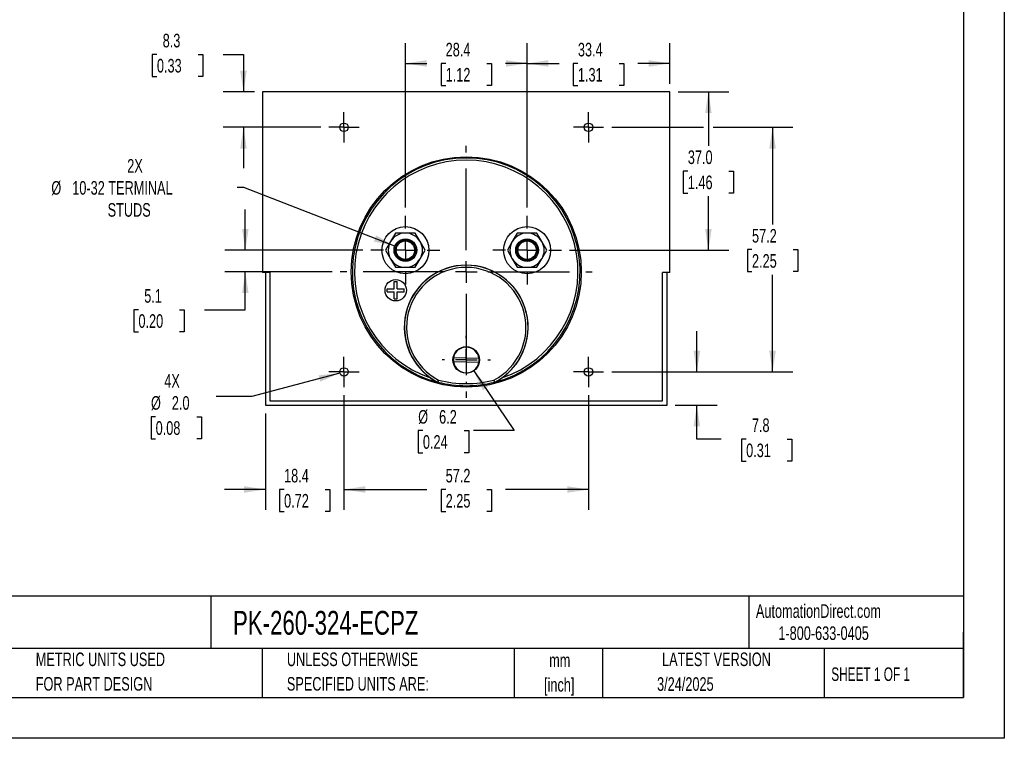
# Model space of a CAD drawing. Header units: millimetres. Extents: x 0 to 419, y 0 to 324.
# Tile 2 of 3: x 189 to 419, y 0 to 168. Entities that reach past the tile are written whole.
import ezdxf

# ---------------------------------------------------------------- set-up
doc = ezdxf.new("R2010")
doc.units = ezdxf.units.MM
doc.header["$LTSCALE"] = 1.5
doc.linetypes.add('CENTERX2', pattern=[20.32, 12.7, -2.54, 2.54, -2.54])
doc.layers.add('CENTER', color=40, linetype='CENTERX2')
doc.layers.add('DIMENSIONS', color=140, linetype='Continuous', lineweight=25)
doc.layers.add('TEXT', color=140, linetype='Continuous', lineweight=25)
doc.styles.add('SLDTEXTSTYLE0', font='TXT', dxfattribs={"width": 0.7})
doc.styles.add('SLDTEXTSTYLE1', font='TXT', dxfattribs={"width": 0.65})
doc.dimstyles.new('SLDDIMSTYLE0', dxfattribs={"dimtxt": 3.237012, "dimasz": 4.953, "dimexe": 0, "dimexo": 0.0625, "dimgap": 0.809253, "dimtad": 0, "dimtih": 1, "dimtoh": 1, "dimrnd": 1e-09, "dimzin": 12, "dimdsep": 46, "dimtxsty": 'SLDTEXTSTYLE0', "dimsah": 1, "dimcen": 0.09, "dimadec": 0, "dimazin": 3, "dimtfac": 1, "dimtofl": 0, "dimtmove": 0, "dimatfit": 3, "dimfxl": 0, "dimfrac": 2, "dimtolj": 1, "dimtzin": 12, "dimarcsym": 0})
doc.dimstyles.new('SLDDIMSTYLE1', dxfattribs={"dimtxt": 3.237012, "dimasz": 4.953, "dimexe": 0, "dimexo": 0.0625, "dimgap": 0.809253, "dimtad": 0, "dimtih": 1, "dimtoh": 1, "dimrnd": 1e-09, "dimzin": 12, "dimdsep": 46, "dimtxsty": 'SLDTEXTSTYLE0', "dimsah": 1, "dimcen": 0.09, "dimadec": 0, "dimazin": 3, "dimtfac": 1, "dimtmove": 0, "dimatfit": 0, "dimfxl": 0, "dimfrac": 2, "dimtolj": 1, "dimtzin": 12, "dimarcsym": 0})
doc.dimstyles.new('SLDDIMSTYLE2', dxfattribs={"dimtxt": 3.237012, "dimasz": 4.953, "dimexe": 0, "dimexo": 0.0625, "dimgap": 0.809253, "dimtad": 0, "dimtih": 1, "dimtoh": 1, "dimrnd": 1e-09, "dimzin": 12, "dimdsep": 46, "dimtxsty": 'SLDTEXTSTYLE0', "dimsah": 1, "dimcen": 0, "dimadec": 0, "dimazin": 3, "dimtfac": 1, "dimtofl": 0, "dimtmove": 0, "dimatfit": 3, "dimfxl": 0, "dimfrac": 2, "dimtolj": 1, "dimtzin": 12, "dimarcsym": 0})
doc.dimstyles.new('SLDDIMSTYLE3', dxfattribs={"dimtxt": 3.237012, "dimasz": 4.953, "dimexe": 0, "dimexo": 0.0625, "dimgap": 0.809253, "dimtad": 0, "dimtih": 1, "dimtoh": 1, "dimrnd": 1e-09, "dimzin": 4, "dimdsep": 46, "dimtxsty": 'SLDTEXTSTYLE0', "dimsah": 1, "dimcen": 0.09, "dimadec": 0, "dimazin": 1, "dimtfac": 1, "dimtofl": 0, "dimtmove": 0, "dimatfit": 3, "dimfxl": 0, "dimfrac": 2, "dimtolj": 1, "dimtzin": 12, "dimarcsym": 0})
doc.dimstyles.new('SLDDIMSTYLE5', dxfattribs={"dimtxt": 3.237012, "dimasz": 4.953, "dimexe": 0, "dimexo": 0.0625, "dimgap": 0.809253, "dimtad": 0, "dimtih": 1, "dimtoh": 1, "dimrnd": 1e-09, "dimzin": 12, "dimdsep": 46, "dimtxsty": 'SLDTEXTSTYLE0', "dimsah": 1, "dimcen": 0, "dimadec": 0, "dimazin": 3, "dimtfac": 1, "dimtofl": 0, "dimtmove": 0, "dimatfit": 3, "dimfxl": 0, "dimfrac": 2, "dimtolj": 1, "dimtzin": 12, "dimarcsym": 0})
doc.dimstyles.new('SLDDIMSTYLE6', dxfattribs={"dimtxt": 3.237012, "dimasz": 4.953, "dimexe": 0, "dimexo": 0.0625, "dimgap": 0.809253, "dimtad": 0, "dimtih": 1, "dimtoh": 1, "dimrnd": 1e-09, "dimzin": 4, "dimdsep": 46, "dimtxsty": 'SLDTEXTSTYLE0', "dimsah": 1, "dimcen": 0, "dimadec": 0, "dimazin": 1, "dimtfac": 1, "dimtofl": 0, "dimtmove": 0, "dimatfit": 3, "dimfxl": 0, "dimfrac": 2, "dimtolj": 1, "dimtzin": 12, "dimarcsym": 0})

# ---------------------------------------------------------------- blocks, each defined once
blk = doc.blocks.new('SW_NOTE_0')
at = {"layer": 'TEXT', "color": 0, "linetype": 'CENTERX2', "lineweight": 18, "char_height": 2.775, "attachment_point": 1, "style": 'SLDTEXTSTYLE0'}
for s, insert in [('SIFAM TINSLEY CONTENDER PANEL METER, 3.5IN ANALOG DIAL DISPLAY, 0-150A DC, VOLTAGE INPUT, SHUNT', (0, 3.58)), ('RATED, MOVING COIL, ROUND 4-HOLE MOUNT', (0, -1.45))]:
    blk.add_mtext(s, dxfattribs=dict(at, insert=insert))
blk = doc.blocks.new('SW_NOTE_0_1')
at = {"layer": 'TEXT', "color": 0, "linetype": 'CENTERX2', "lineweight": 18, "char_height": 3.175, "attachment_point": 2, "style": 'SLDTEXTSTYLE0'}
for s, insert in [('mm', (4.27, 4.09)), ('[inch]', (4.14, -1.64))]:
    blk.add_mtext(s, dxfattribs=dict(at, insert=insert))
blk = doc.blocks.new('SW_NOTE_0_2')
at = {"layer": 'TEXT', "color": 0, "linetype": 'CENTERX2', "lineweight": 18, "char_height": 3.175, "attachment_point": 1, "style": 'SLDTEXTSTYLE0'}
for s, insert in [('UNLESS OTHERWISE', (0, 4.09)), ('SPECIFIED UNITS ARE:', (0, -1.64))]:
    blk.add_mtext(s, dxfattribs=dict(at, insert=insert))
blk = doc.blocks.new('SW_NOTE_0_6')
at = {"layer": 'TEXT', "color": 0, "linetype": 'CENTERX2', "lineweight": 18, "char_height": 3.175, "attachment_point": 1, "style": 'SLDTEXTSTYLE0'}
for s, insert in [('METRIC UNITS USED', (0, 4.09)), ('FOR PART DESIGN', (0, -1.64))]:
    blk.add_mtext(s, dxfattribs=dict(at, insert=insert))
blk = doc.blocks.new('_D_14')
at = {"layer": 'DIMENSIONS'}
for p, q in [((264.76, 80.14), (264.76, 53.37)), ((246.38, 75.9), (246.38, 53.37)), ((246.38, 58.13), (236.86, 58.13)), ((250.76, 58.13), (249.68, 58.13)), ((249.68, 58.13), (249.68, 52.99)), ((260.38, 58.13), (261.47, 58.13)), ((261.47, 58.13), (261.47, 52.99)), ((264.76, 58.13), (274.29, 58.13)), ((249.68, 52.99), (250.76, 52.99)), ((261.47, 52.99), (260.38, 52.99))]:
    blk.add_line(p, q, dxfattribs=at)
for points in [[(246.38, 58.13), (241.43, 58.89), (241.43, 57.37)], [(264.76, 58.13), (269.72, 57.37), (269.72, 58.89)]]:
    blk.add_solid(points, dxfattribs=at)
at = {"layer": 'DIMENSIONS', "char_height": 3.175, "attachment_point": 1, "style": 'SLDTEXTSTYLE0'}
for s, insert in [('18.4', (250.76, 62.95)), ('0.72', (250.76, 57.08))]:
    blk.add_mtext(s, dxfattribs=dict(at, insert=insert))
blk = doc.blocks.new('_D_15')
at = {"layer": 'DIMENSIONS'}
for p, q in [((264.76, 80.14), (264.76, 53.37)), ((321.91, 80.14), (321.91, 53.37)), ((264.76, 58.13), (284.14, 58.13)), ((288.53, 58.13), (287.44, 58.13)), ((287.44, 58.13), (287.44, 52.99)), ((298.15, 58.13), (299.24, 58.13)), ((299.24, 58.13), (299.24, 52.99)), ((321.91, 58.13), (302.53, 58.13)), ((287.44, 52.99), (288.53, 52.99)), ((299.24, 52.99), (298.15, 52.99))]:
    blk.add_line(p, q, dxfattribs=at)
for points in [[(264.76, 58.13), (269.72, 57.37), (269.72, 58.89)], [(321.91, 58.13), (316.96, 58.89), (316.96, 57.37)]]:
    blk.add_solid(points, dxfattribs=at)
at = {"layer": 'DIMENSIONS', "char_height": 3.175, "attachment_point": 1, "style": 'SLDTEXTSTYLE0'}
for s, insert in [('57.2', (288.53, 62.95)), ('2.25', (288.53, 57.08))]:
    blk.add_mtext(s, dxfattribs=dict(at, insert=insert))
blk = doc.blocks.new('_D_16')
at = {"layer": 'DIMENSIONS'}
for p, q in [((347.24, 85.59), (347.24, 95.11)), ((327.36, 85.59), (352, 85.59)), ((342.2, 77.8), (352, 77.8)), ((347.24, 69.91), (347.24, 77.8)), ((352.92, 69.91), (347.24, 69.91)), ((358.76, 69.91), (357.67, 69.91)), ((357.67, 69.91), (357.67, 64.77)), ((368.38, 69.91), (369.46, 69.91)), ((369.46, 69.91), (369.46, 64.77)), ((357.67, 64.77), (358.76, 64.77)), ((369.46, 64.77), (368.38, 64.77))]:
    blk.add_line(p, q, dxfattribs=at)
for points in [[(347.24, 85.59), (348, 90.54), (346.47, 90.54)], [(347.24, 77.8), (346.47, 72.85), (348, 72.85)]]:
    blk.add_solid(points, dxfattribs=at)
at = {"layer": 'DIMENSIONS', "char_height": 3.175, "attachment_point": 1, "style": 'SLDTEXTSTYLE0'}
for s, insert in [('7.8', (360.1, 74.73)), ('0.31', (358.76, 68.86))]:
    blk.add_mtext(s, dxfattribs=dict(at, insert=insert))
blk = doc.blocks.new('_D_17')
at = {"layer": 'DIMENSIONS'}
for p, q in [((279.11, 123.98), (279.11, 162.43)), ((307.56, 123.98), (307.56, 162.43)), ((279.11, 157.66), (284.14, 157.66)), ((288.53, 157.66), (287.44, 157.66)), ((287.44, 157.66), (287.44, 152.52)), ((298.15, 157.66), (299.24, 157.66)), ((299.24, 157.66), (299.24, 152.52)), ((307.56, 157.66), (302.53, 157.66)), ((287.44, 152.52), (288.53, 152.52)), ((299.24, 152.52), (298.15, 152.52))]:
    blk.add_line(p, q, dxfattribs=at)
for points in [[(279.11, 157.66), (284.07, 156.9), (284.07, 158.43)], [(307.56, 157.66), (302.61, 158.43), (302.61, 156.9)]]:
    blk.add_solid(points, dxfattribs=at)
at = {"layer": 'DIMENSIONS', "char_height": 3.175, "attachment_point": 1, "style": 'SLDTEXTSTYLE0'}
for s, insert in [('28.4', (288.53, 162.48)), ('1.12', (288.53, 156.61))]:
    blk.add_mtext(s, dxfattribs=dict(at, insert=insert))
blk = doc.blocks.new('_D_18')
at = {"layer": 'DIMENSIONS'}
for p, q in [((307.56, 123.98), (307.56, 162.43)), ((340.94, 152.91), (340.94, 162.43)), ((307.56, 157.66), (315.05, 157.66)), ((319.44, 157.66), (318.35, 157.66)), ((318.35, 157.66), (318.35, 152.52)), ((329.06, 157.66), (330.15, 157.66)), ((330.15, 157.66), (330.15, 152.52)), ((340.94, 157.66), (333.45, 157.66)), ((318.35, 152.52), (319.44, 152.52)), ((330.15, 152.52), (329.06, 152.52))]:
    blk.add_line(p, q, dxfattribs=at)
for points in [[(307.56, 157.66), (312.52, 156.9), (312.52, 158.43)], [(340.94, 157.66), (335.99, 158.43), (335.99, 156.9)]]:
    blk.add_solid(points, dxfattribs=at)
at = {"layer": 'DIMENSIONS', "char_height": 3.175, "attachment_point": 1, "style": 'SLDTEXTSTYLE0'}
for s, insert in [('33.4', (319.44, 162.48)), ('1.31', (319.44, 156.61))]:
    blk.add_mtext(s, dxfattribs=dict(at, insert=insert))
blk = doc.blocks.new('_D_19')
at = {"layer": 'DIMENSIONS'}
for p, q in [((221.04, 159.77), (219.96, 159.77)), ((219.96, 159.77), (219.96, 154.62)), ((230.66, 159.77), (231.75, 159.77)), ((231.75, 159.77), (231.75, 154.62)), ((236.5, 159.77), (241.27, 159.77)), ((241.27, 159.77), (241.27, 151.01)), ((219.96, 154.62), (221.04, 154.62)), ((231.75, 154.62), (230.66, 154.62)), ((243.83, 151.01), (236.51, 151.01)), ((259.32, 142.74), (236.51, 142.74)), ((241.27, 142.74), (241.27, 133.21))]:
    blk.add_line(p, q, dxfattribs=at)
for points in [[(241.27, 151.01), (242.03, 155.96), (240.51, 155.96)], [(241.27, 142.74), (240.51, 137.78), (242.03, 137.78)]]:
    blk.add_solid(points, dxfattribs=at)
at = {"layer": 'DIMENSIONS', "char_height": 3.175, "attachment_point": 1, "style": 'SLDTEXTSTYLE0'}
for s, insert in [('8.3', (222.39, 164.59)), ('0.33', (221.04, 158.72))]:
    blk.add_mtext(s, dxfattribs=dict(at, insert=insert))
blk = doc.blocks.new('_D_20')
at = {"layer": 'DIMENSIONS'}
for p, q in [((327.36, 142.74), (348.8, 142.74)), ((351.09, 142.74), (369.7, 142.74)), ((364.94, 142.74), (364.94, 120.03)), ((360.13, 114.16), (359.04, 114.16)), ((359.04, 114.16), (359.04, 109.02)), ((369.75, 114.16), (370.84, 114.16)), ((370.84, 114.16), (370.84, 109.02)), ((359.04, 109.02), (360.13, 109.02)), ((364.94, 85.59), (364.94, 108.29)), ((370.84, 109.02), (369.75, 109.02)), ((327.36, 85.59), (369.7, 85.59))]:
    blk.add_line(p, q, dxfattribs=at)
for points in [[(364.94, 142.74), (364.18, 137.78), (365.7, 137.78)], [(364.94, 85.59), (365.7, 90.54), (364.18, 90.54)]]:
    blk.add_solid(points, dxfattribs=at)
at = {"layer": 'DIMENSIONS', "char_height": 3.175, "attachment_point": 1, "style": 'SLDTEXTSTYLE0'}
for s, insert in [('57.2', (360.13, 118.98)), ('2.25', (360.13, 113.11))]:
    blk.add_mtext(s, dxfattribs=dict(at, insert=insert))
blk = doc.blocks.new('_D_21')
at = {"layer": 'DIMENSIONS'}
for p, q in [((342.84, 151.01), (354.71, 151.01)), ((349.94, 151.01), (349.94, 138.39)), ((345.13, 132.52), (344.05, 132.52)), ((344.05, 132.52), (344.05, 127.38)), ((354.75, 132.52), (355.84, 132.52)), ((355.84, 132.52), (355.84, 127.38)), ((344.05, 127.38), (345.13, 127.38)), ((349.94, 114.03), (349.94, 126.65)), ((355.84, 127.38), (354.75, 127.38)), ((317.51, 114.03), (354.71, 114.03))]:
    blk.add_line(p, q, dxfattribs=at)
for points in [[(349.94, 151.01), (349.18, 146.05), (350.7, 146.05)], [(349.94, 114.03), (350.7, 118.99), (349.18, 118.99)]]:
    blk.add_solid(points, dxfattribs=at)
at = {"layer": 'DIMENSIONS', "char_height": 3.175, "attachment_point": 1, "style": 'SLDTEXTSTYLE0'}
for s, insert in [('37.0', (345.13, 137.34)), ('1.46', (345.13, 131.47))]:
    blk.add_mtext(s, dxfattribs=dict(at, insert=insert))
blk = doc.blocks.new('_D_22')
at = {"layer": 'DIMENSIONS'}
for p, q in [((241.36, 128.66), (239.82, 128.66)), ((276.64, 114.99), (241.36, 128.66))]:
    blk.add_line(p, q, dxfattribs=at)
blk.add_solid([(276.64, 114.99), (272.3, 117.49), (271.75, 116.07)], dxfattribs=at)
at = {"layer": 'DIMENSIONS', "char_height": 3.175, "attachment_point": 1, "style": 'SLDTEXTSTYLE0'}
for s, insert in [('2X', (214.1, 135.32)), ('%%c', (196.36, 130.18)), ('10-32 TERMINAL', (201.25, 130.18)), ('STUDS', (209.52, 125.03))]:
    blk.add_mtext(s, dxfattribs=dict(at, insert=insert))
blk = doc.blocks.new('_D_23')
at = {"layer": 'DIMENSIONS'}
for p, q in [((263.8, 85.33), (243.25, 79.82)), ((243.25, 79.82), (234.92, 79.82)), ((220.74, 75.12), (219.66, 75.12)), ((219.66, 75.12), (219.66, 69.98)), ((230.36, 75.12), (231.45, 75.12)), ((231.45, 75.12), (231.45, 69.98)), ((219.66, 69.98), (220.74, 69.98)), ((231.45, 69.98), (230.36, 69.98))]:
    blk.add_line(p, q, dxfattribs=at)
blk.add_solid([(263.8, 85.33), (258.82, 84.78), (259.21, 83.31)], dxfattribs=at)
at = {"layer": 'DIMENSIONS', "char_height": 3.175, "attachment_point": 1, "style": 'SLDTEXTSTYLE0'}
for s, insert in [('4X', (222.76, 85.08)), ('%%c', (219.65, 79.94)), ('2.0', (224.53, 79.94)), ('0.08', (220.74, 74.07))]:
    blk.add_mtext(s, dxfattribs=dict(at, insert=insert))
blk = doc.blocks.new('_D_24')
at = {"layer": 'DIMENSIONS'}
for p, q in [((295.08, 85.82), (304.53, 71.88)), ((283.21, 71.88), (282.12, 71.88)), ((282.12, 71.88), (282.12, 66.73)), ((292.83, 71.88), (293.92, 71.88)), ((293.92, 71.88), (293.92, 66.73)), ((304.53, 71.88), (295, 71.88)), ((282.12, 66.73), (283.21, 66.73)), ((293.92, 66.73), (292.83, 66.73))]:
    blk.add_line(p, q, dxfattribs=at)
blk.add_solid([(295.08, 85.82), (297.23, 81.29), (298.49, 82.15)], dxfattribs=at)
at = {"layer": 'DIMENSIONS', "char_height": 3.175, "attachment_point": 1, "style": 'SLDTEXTSTYLE0'}
for s, insert in [('%%c', (282.11, 76.69)), ('6.2', (287, 76.69)), ('0.24', (283.21, 70.82))]:
    blk.add_mtext(s, dxfattribs=dict(at, insert=insert))
blk = doc.blocks.new('_D_25')
at = {"layer": 'DIMENSIONS'}
for p, q in [((241.7, 114.03), (241.7, 123.56)), ((269.17, 114.03), (236.94, 114.03)), ((262, 108.95), (236.94, 108.95)), ((241.7, 100.12), (241.7, 108.95)), ((216.72, 100.12), (215.63, 100.12)), ((215.63, 100.12), (215.63, 94.97)), ((226.34, 100.12), (227.43, 100.12)), ((227.43, 100.12), (227.43, 94.97)), ((232.17, 100.12), (241.7, 100.12)), ((215.63, 94.97), (216.72, 94.97)), ((227.43, 94.97), (226.34, 94.97))]:
    blk.add_line(p, q, dxfattribs=at)
for points in [[(241.7, 114.03), (242.46, 118.99), (240.94, 118.99)], [(241.7, 108.95), (240.94, 104), (242.46, 104)]]:
    blk.add_solid(points, dxfattribs=at)
at = {"layer": 'DIMENSIONS', "char_height": 3.175, "attachment_point": 1, "style": 'SLDTEXTSTYLE0'}
for s, insert in [('5.1', (218.07, 104.94)), ('0.20', (216.72, 99.07))]:
    blk.add_mtext(s, dxfattribs=dict(at, insert=insert))
blk = doc.blocks.new('SW_CENTERMARKSYMBOL_1')
at = {"layer": 'CENTER', "color": 0}
for p, q in [((0, 5.08), (0, 8.04)), ((0, 0), (0, 2.54)), ((-5.08, 0), (-8.04, 0)), ((0, 0), (-2.54, 0)), ((0, 0), (0, -2.54)), ((0, 0), (2.54, 0)), ((5.08, 0), (8.04, 0)), ((0, -5.08), (0, -8.04))]:
    blk.add_line(p, q, dxfattribs=at)
blk = doc.blocks.new('SW_CENTERMARKSYMBOL_2')
at = {"layer": 'CENTER', "color": 0}
for p, q in [((0, 5.08), (0, 8.04)), ((0, 0), (0, 2.54)), ((-5.08, 0), (-8.04, 0)), ((0, 0), (-2.54, 0)), ((0, 0), (0, -2.54)), ((0, 0), (2.54, 0)), ((5.08, 0), (8.04, 0)), ((0, -5.08), (0, -8.04))]:
    blk.add_line(p, q, dxfattribs=at)
blk = doc.blocks.new('SW_CENTERMARKSYMBOL_3')
at = {"layer": 'CENTER', "color": 0}
for p, q in [((0, 2.54), (0, 3.54)), ((0, 0), (0, 2.54)), ((-2.54, 0), (-3.54, 0)), ((0, 0), (-2.54, 0)), ((0, 0), (0, -2.54)), ((0, 0), (2.54, 0)), ((2.54, 0), (3.54, 0)), ((0, -2.54), (0, -3.54))]:
    blk.add_line(p, q, dxfattribs=at)
blk = doc.blocks.new('SW_CENTERMARKSYMBOL_4')
at = {"layer": 'CENTER', "color": 0}
for p, q in [((0, 2.54), (0, 3.54)), ((0, 0), (0, 2.54)), ((-2.54, 0), (-3.54, 0)), ((0, 0), (-2.54, 0)), ((0, 0), (0, -2.54)), ((0, 0), (2.54, 0)), ((2.54, 0), (3.54, 0)), ((0, -2.54), (0, -3.54))]:
    blk.add_line(p, q, dxfattribs=at)
blk = doc.blocks.new('SW_CENTERMARKSYMBOL_5')
at = {"layer": 'CENTER', "color": 0}
for p, q in [((0, 2.54), (0, 3.54)), ((0, 0), (0, 2.54)), ((-2.54, 0), (-3.54, 0)), ((0, 0), (-2.54, 0)), ((0, 0), (0, -2.54)), ((0, 0), (2.54, 0)), ((2.54, 0), (3.54, 0)), ((0, -2.54), (0, -3.54))]:
    blk.add_line(p, q, dxfattribs=at)
blk = doc.blocks.new('SW_CENTERMARKSYMBOL_6')
at = {"layer": 'CENTER', "color": 0}
for p, q in [((0, 2.54), (0, 3.54)), ((0, 0), (0, 2.54)), ((-2.54, 0), (-3.54, 0)), ((0, 0), (-2.54, 0)), ((0, 0), (0, -2.54)), ((0, 0), (2.54, 0)), ((2.54, 0), (3.54, 0)), ((0, -2.54), (0, -3.54))]:
    blk.add_line(p, q, dxfattribs=at)
blk = doc.blocks.new('SW_CENTERMARKSYMBOL_7')
at = {"layer": 'CENTER', "color": 0}
for p, q in [((0, 5.08), (0, 29.44)), ((0, 0), (0, 2.54)), ((-5.08, 0), (-29.44, 0)), ((0, 0), (-2.54, 0)), ((0, 0), (0, -2.54)), ((0, 0), (2.54, 0)), ((5.08, 0), (29.44, 0)), ((0, -5.08), (0, -29.44))]:
    blk.add_line(p, q, dxfattribs=at)
blk = doc.blocks.new('SW_CENTERMARKSYMBOL_8')
at = {"layer": 'CENTER', "color": 0}
for p, q in [((0, 5.08), (0, 5.64)), ((0, 0), (0, 2.54)), ((-5.08, 0), (-5.64, 0)), ((0, 0), (-2.54, 0)), ((0, 0), (0, -2.54)), ((0, 0), (2.54, 0)), ((5.08, 0), (5.64, 0)), ((0, -5.08), (0, -5.64))]:
    blk.add_line(p, q, dxfattribs=at)

msp = doc.modelspace()

# ---------------------------------------------------------------- linework, layer by layer
at = {"color": 7, "linetype": 'Continuous'}
for p, q in [((419.104, 323.854), (419.104, 0.004)), ((419.104, 0.004), (0.004, 0.004))]:
    msp.add_line(p, q, dxfattribs=at)
for p, q in [((245.739, 151.005), (245.739, 108.805)), ((340.939, 151.005), (245.739, 151.005)), ((340.939, 108.805), (340.939, 151.005)), ((276.805, 118.034), (275.65, 116.034)), ((279.115, 118.034), (276.805, 118.034)), ((281.424, 118.034), (279.115, 118.034)), ((282.579, 116.034), (281.424, 118.034)), ((305.253, 118.034), (304.098, 116.034)), ((307.563, 118.034), (305.253, 118.034)), ((309.872, 118.034), (307.563, 118.034)), ((311.027, 116.034), (309.872, 118.034)), ((275.65, 116.034), (274.496, 114.034)), ((283.733, 114.034), (282.579, 116.034)), ((304.098, 116.034), (302.944, 114.034)), ((312.181, 114.034), (311.027, 116.034)), ((274.496, 114.034), (275.65, 112.034)), ((282.579, 112.034), (283.733, 114.034)), ((302.944, 114.034), (304.098, 112.034)), ((311.027, 112.034), (312.181, 114.034)), ((275.65, 112.034), (276.805, 110.034)), ((281.424, 110.034), (282.579, 112.034)), ((304.098, 112.034), (305.253, 110.034)), ((309.872, 110.034), (311.027, 112.034)), ((247.439, 108.805), (245.739, 108.805)), ((246.384, 108.805), (246.384, 77.801)), ((247.439, 108.805), (247.439, 78.805)), ((276.805, 110.034), (279.115, 110.034)), ((279.115, 110.034), (281.424, 110.034)), ((305.253, 110.034), (307.563, 110.034)), ((307.563, 110.034), (309.872, 110.034)), ((340.939, 108.805), (339.239, 108.805)), ((339.239, 78.805), (339.239, 108.805)), ((340.293, 77.801), (340.293, 108.805)), ((276.515, 105.034), (276.515, 106.684)), ((276.515, 106.684), (277.215, 106.684)), ((277.215, 105.034), (277.215, 106.684)), ((274.865, 104.334), (274.865, 105.034)), ((274.865, 105.034), (276.515, 105.034)), ((274.865, 104.334), (276.515, 104.334)), ((276.515, 102.684), (276.515, 104.334)), ((277.215, 105.034), (278.865, 105.034)), ((277.215, 104.334), (278.865, 104.334)), ((277.215, 102.684), (277.215, 104.334)), ((278.865, 104.334), (278.865, 105.034)), ((276.515, 102.684), (277.215, 102.684)), ((296.283, 87.808), (290.369, 87.961)), ((290.394, 88.96), (296.309, 88.808)), ((286.653, 83.236), (286.641, 83.204)), ((286.641, 83.204), (286.694, 83.183)), ((286.706, 83.216), (286.694, 83.183)), ((299.984, 83.183), (299.971, 83.216)), ((299.984, 83.183), (300.036, 83.204)), ((300.036, 83.204), (300.024, 83.236)), ((247.439, 78.805), (339.239, 78.805)), ((246.384, 77.801), (340.293, 77.801))]:
    msp.add_line(p, q)
for centre, radius in [((264.764, 142.736), 1), ((321.914, 142.736), 1), ((293.339, 108.954), 26.898), ((279.115, 114.034), 5.5), ((307.563, 114.034), 5.5), ((279.115, 114.034), 2.65), ((279.115, 114.034), 2.4), ((279.115, 114.034), 2.15), ((307.563, 114.034), 2.65), ((307.563, 114.034), 2.4), ((307.563, 114.034), 2.15), ((276.865, 104.684), 2.5), ((293.339, 88.384), 3.1), ((264.764, 85.586), 1), ((321.914, 85.586), 1)]:
    msp.add_circle(centre, radius)
for centre, radius, start, end in [((293.339, 108.954), 26.614, 284.45849, 255.54151), ((293.339, 108.954), 26.114, 288.62009, 251.37991), ((279.115, 114.034), 4, 90, 150), ((279.115, 114.034), 4, 30, 90), ((307.563, 114.034), 4, 90, 150), ((307.563, 114.034), 4, 30, 90), ((279.115, 114.034), 4, 150, 210), ((279.115, 114.034), 4, 330, 30), ((307.563, 114.034), 4, 150, 210), ((307.563, 114.034), 4, 330, 30), ((279.115, 114.034), 4, 210, 270), ((293.339, 96.052), 14.486, 305.14162, 234.85838), ((293.339, 96.052), 14.455, 297.54874, 242.45126), ((279.115, 114.034), 4, 270, 330), ((307.563, 114.034), 4, 210, 270), ((307.563, 114.034), 4, 270, 330), ((293.339, 96.052), 13.955, 297.66635, 242.33365), ((293.339, 88.384), 3, 8.11511, 168.92697), ((293.339, 88.384), 3, 168.92697, 188.11511), ((293.339, 88.384), 3, 188.11511, 348.92697), ((293.339, 88.384), 3, 348.92697, 8.11511), ((293.841, 96.821), 15.403, 234.9769, 242.13272), ((327.292, 65.188), 44.466, 155.40743, 156.05277), ((286.769, 83.458), 0.25, 242.45176, 255.54975), ((236, 99.702), 53.319, 341.98873, 342.52691), ((293.339, 108.954), 26.579, 255.55022, 284.44978), ((293.339, 108.941), 26.067, 255.60627, 284.39373), ((350.677, 99.702), 53.319, 197.47309, 198.01127), ((259.386, 65.188), 44.466, 23.94723, 24.59257), ((299.909, 83.458), 0.25, 284.45028, 297.54819), ((292.789, 96.899), 15.495, 297.8885, 305.00188)]:
    msp.add_arc(centre, radius, start, end)
at = {"layer": 'TEXT'}
for p, q in [((409.575, 314.325), (409.575, 9.525)), ((409.575, 33.189), (9.525, 33.189)), ((233.638, 33.189), (233.638, 20.955)), ((359.363, 33.189), (359.363, 20.955)), ((409.575, 9.525), (409.575, 24.765)), ((409.575, 20.955), (9.525, 20.955)), ((245.67, 20.955), (245.67, 9.525)), ((304.536, 20.955), (304.536, 9.525)), ((325.218, 20.955), (325.218, 9.525)), ((377.023, 20.955), (377.023, 9.525)), ((9.525, 9.525), (409.575, 9.525))]:
    msp.add_line(p, q, dxfattribs=at)

# ---------------------------------------------------------------- block references
at = {"layer": 'CENTER'}
for name, p in [('SW_CENTERMARKSYMBOL_3', (264.764, 142.736)), ('SW_CENTERMARKSYMBOL_4', (321.914, 142.736)), ('SW_CENTERMARKSYMBOL_7', (293.339, 108.954)), ('SW_CENTERMARKSYMBOL_1', (279.115, 114.034)), ('SW_CENTERMARKSYMBOL_2', (307.563, 114.034)), ('SW_CENTERMARKSYMBOL_8', (293.339, 88.384)), ('SW_CENTERMARKSYMBOL_6', (264.764, 85.586)), ('SW_CENTERMARKSYMBOL_5', (321.914, 85.586))]:
    msp.add_blockref(name, p, dxfattribs=at)
at = {"layer": 'TEXT', "linetype": 'CENTERX2', "lineweight": 18}
for name, p in [('SW_NOTE_0', (11.42, 27.217)), ('SW_NOTE_0_6', (192.718, 15.953)), ('SW_NOTE_0_2', (251.412, 15.953)), ('SW_NOTE_0_1', (310.929, 15.729))]:
    msp.add_blockref(name, p, dxfattribs=at)

# ---------------------------------------------------------------- texts
for s, insert, char_height, attachment_point, style in [('AutomationDirect.com', (361.042, 31.315), 3.175, 1, 'SLDTEXTSTYLE0'), ('PK-260-324-ECPZ', (238.812, 29.764), 5.55625, 1, 'SLDTEXTSTYLE0'), ('1-800-633-0405', (366.287, 26.156), 3.175, 1, 'SLDTEXTSTYLE0'), ('LATEST VERSION', (351.828, 20.046), 3.175, 2, 'SLDTEXTSTYLE0'), ('SHEET 1 OF 1', (378.662, 16.577), 3.175, 1, 'SLDTEXTSTYLE1'), ('3/24/2025', (344.552, 14.267), 3.175, 2, 'SLDTEXTSTYLE0')]:
    msp.add_mtext(s, dxfattribs=dict(at, insert=insert, char_height=char_height, attachment_point=attachment_point, style=style))

# ---------------------------------------------------------------- dimensions: what is measured, and where the dimension line sits
at = {"layer": 'DIMENSIONS'}
for base, p1, p2, dimstyle, picture, middle in [((241.269, 151.005), (261.224, 142.736), (245.739, 151.005), 'SLDDIMSTYLE1', '_D_19', (241.269, 159.768)), ((349.943, 151.005), (315.603, 114.034), (340.939, 151.005), 'SLDDIMSTYLE3', '_D_21', (349.943, 132.52)), ((364.939, 85.586), (325.454, 142.736), (325.454, 85.586), 'SLDDIMSTYLE0', '_D_20', (364.939, 114.161)), ((241.7, 114.034), (263.901, 108.954), (271.075, 114.034), 'SLDDIMSTYLE1', '_D_25', (241.7, 100.119)), ((347.2359, 77.8005), (325.4536, 85.5862), (340.2933, 77.8005), 'SLDDIMSTYLE1', '_D_16', (347.2359, 69.9099))]:
    dim = msp.add_linear_dim(base=base, p1=p1, p2=p2, angle=90, dimstyle=dimstyle, dxfattribs=at)
    dim.commit()
    dim.dimension.update_dxf_attribs({"geometry": picture, "text_midpoint": middle, "dimtype": 160})
for base, p1, p2, dimstyle, picture, middle in [((307.563, 157.664), (279.115, 122.074), (307.563, 122.074), 'SLDDIMSTYLE0', '_D_17', (293.339, 157.664)), ((340.939, 157.664), (307.563, 122.074), (340.939, 151.005), 'SLDDIMSTYLE0', '_D_18', (324.251, 157.664)), ((246.384, 58.132), (264.764, 82.046), (246.384, 77.801), 'SLDDIMSTYLE1', '_D_14', (255.574, 58.132)), ((321.914, 58.132), (264.764, 82.046), (321.914, 82.046), 'SLDDIMSTYLE0', '_D_15', (293.339, 58.132))]:
    dim = msp.add_linear_dim(base=base, p1=p1, p2=p2, dimstyle=dimstyle, dxfattribs=at)
    dim.commit()
    dim.dimension.update_dxf_attribs({"geometry": picture, "text_midpoint": middle, "dimtype": 160})
dim = msp.add_diameter_dim_2p(p1=(281.586, 113.077), p2=(276.643, 114.991), text='2X\\P%%c10-32 TERMINAL\\PSTUDS', dimstyle='SLDDIMSTYLE5', override={"dimpost": '<>'}, dxfattribs=at)
dim.commit()
dim.dimension.update_dxf_attribs({"geometry": '_D_22', "text_midpoint": (216.896, 128.657), "dimtype": 163})
dim = msp.add_diameter_dim_2p(p1=(291.599, 90.95), p2=(295.078, 85.818), dimstyle='SLDDIMSTYLE2', dxfattribs=at)
dim.commit()
dim.dimension.update_dxf_attribs({"geometry": '_D_24', "text_midpoint": (288.02, 71.875), "dimtype": 163})
dim = msp.add_diameter_dim_2p(p1=(265.73, 85.845), p2=(263.798, 85.327), text='4X\\P<>', dimstyle='SLDDIMSTYLE6', dxfattribs=at)
dim.commit()
dim.dimension.update_dxf_attribs({"geometry": '_D_23', "text_midpoint": (225.554, 77.694), "dimtype": 163})

doc.saveas('drawing.dxf')
